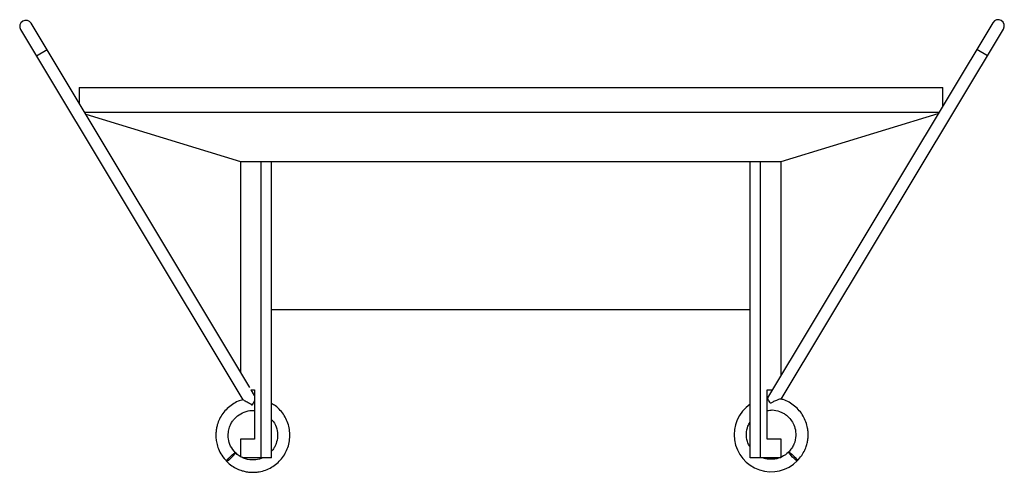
# Paper-space layout '_Derecha' of a CAD drawing. Header units: millimetres. Extents: x -39.8 to 40, y 7.3 to 44.
import ezdxf

# ---------------------------------------------------------------- set-up
doc = ezdxf.new("R2010")
doc.units = ezdxf.units.MM

psp = doc.layouts.new('_Derecha')

# ---------------------------------------------------------------- linework, layer by layer
at = {"color": 7, "linetype": 'Continuous', "lineweight": 25}
for p, q in [((-39.741, 43.214), (-21.724, 13.229)), ((-21.149, 14.213), (-38.884, 43.729)), ((39.065, 43.778), (20.801, 13.381)), ((21.905, 13.278), (39.922, 43.263)), ((-37.596, 41.586), (-38.453, 41.071)), ((37.778, 41.635), (38.635, 41.12)), ((-35, 38.531), (-35, 37.266)), ((-35, 38.531), (35, 38.531)), ((35, 37.013), (35, 38.531)), ((-34.558, 36.531), (34.71, 36.531)), ((-34.459, 36.365), (-21.917, 32.531)), ((21.917, 32.531), (34.645, 36.422)), ((-21.917, 32.531), (-21.917, 15.491)), ((-21.917, 32.531), (21.917, 32.531)), ((-20.237, 8.531), (-20.237, 32.531)), ((-19.391, 8.531), (-19.391, 32.531)), ((19.391, 8.531), (19.391, 32.531)), ((20.237, 8.531), (20.237, 32.531)), ((21.917, 15.238), (21.917, 32.531)), ((-19.391, 20.531), (19.391, 20.531)), ((-21.091, 14.031), (-20.769, 14.031)), ((-20.769, 13.581), (-21.039, 14.031)), ((-20.769, 14.031), (-20.769, 10.031)), ((20.769, 10.031), (20.769, 14.031)), ((20.769, 14.031), (21.191, 14.031)), ((-20.996, 12.8), (-20.955, 12.824)), ((20.808, 13.374), (20.769, 13.369)), ((-21.917, 10.031), (-21.917, 8.629)), ((-20.769, 10.031), (-21.917, 10.031)), ((21.917, 10.031), (20.769, 10.031)), ((21.917, 8.531), (21.917, 10.031)), ((-19.391, 8.531), (-21.766, 8.531)), ((21.879, 8.531), (19.391, 8.531))]:
    psp.add_line(p, q, dxfattribs=at)
at = {"color": 7, "linetype": 'Continuous', "lineweight": 25, "flags": 128}
for points in [[(-23.034, 8.228), (-23.024, 8.272), (-22.962, 8.364), (-22.857, 8.488), (-22.725, 8.627), (-22.586, 8.759), (-22.462, 8.864), (-22.371, 8.926), (-22.327, 8.936), (-22.337, 8.892), (-22.399, 8.8), (-22.504, 8.676), (-22.636, 8.537), (-22.775, 8.405), (-22.899, 8.3), (-22.99, 8.238), (-23.034, 8.228)], [(23.215, 8.277), (23.171, 8.287), (23.08, 8.349), (22.956, 8.454), (22.817, 8.586), (22.685, 8.725), (22.58, 8.849), (22.518, 8.941), (22.508, 8.985), (22.552, 8.975), (22.644, 8.913), (22.768, 8.808), (22.907, 8.676), (23.038, 8.537), (23.144, 8.413), (23.206, 8.321), (23.215, 8.277)]]:
    psp.add_lwpolyline(points, dxfattribs=at)
at = {"color": 7, "linetype": 'Continuous', "lineweight": 25}
for centre, radius, start, end in [((-39.312, 43.472), 0.5, 31, 211), ((39.494, 43.521), 0.5, 329, 149), ((21.093, 10.392), 2.996, 124.63108, 315.1044)]:
    psp.add_arc(centre, radius, start, end, dxfattribs=at)
for points, knots in [([(-21.715, 13.232), (-21.848, 13.193), (-22.149, 13.104), (-22.581, 12.86), (-23, 12.528), (-23.352, 12.123), (-23.622, 11.672), (-23.785, 11.25), (-23.872, 10.877), (-23.916, 10.519), (-23.914, 10.125), (-23.849, 9.68), (-23.703, 9.208), (-23.446, 8.694), (-23.176, 8.389), (-23.034, 8.228)], [0, 0, 0, 0, 0.0660992, 0.1505348, 0.2362104, 0.3220747, 0.4066288, 0.4873447, 0.5383949, 0.5901984, 0.6605176, 0.7265755, 0.8055222, 0.8972513, 1, 1, 1, 1]), ([(-23.034, 8.228), (-22.896, 8.104), (-22.635, 7.87), (-22.204, 7.63), (-21.809, 7.478), (-21.44, 7.389), (-21.09, 7.348), (-20.739, 7.348), (-20.334, 7.395), (-19.878, 7.517), (-19.395, 7.744), (-18.958, 8.053), (-18.582, 8.436), (-18.28, 8.878), (-18.062, 9.366), (-17.932, 9.887), (-17.898, 10.421), (-17.958, 10.953), (-18.111, 11.466), (-18.353, 11.945), (-18.677, 12.37), (-19.025, 12.705), (-19.283, 12.859), (-19.391, 12.923)], [0, 0, 0, 0, 0.054626, 0.103119, 0.144714, 0.179124, 0.214848, 0.24832, 0.282604, 0.334932, 0.386819, 0.439232, 0.492039, 0.544394, 0.596357, 0.649066, 0.701748, 0.753666, 0.80603, 0.85884, 0.911241, 0.963147, 1, 1, 1, 1]), ([(-20.996, 12.8), (-20.997, 12.802), (-20.997, 12.808), (-21.004, 12.819), (-21.039, 12.846), (-21.194, 12.932), (-21.399, 13.043), (-21.598, 13.147), (-21.699, 13.204), (-21.717, 13.223), (-21.724, 13.229)], [0, 0, 0, 0, 0.007868, 0.01573, 0.037145, 0.134806, 0.527848, 0.712001, 0.898029, 1, 1, 1, 1]), ([(-20.769, 13.149), (-20.779, 13.134), (-20.818, 13.078), (-20.877, 12.982), (-20.926, 12.893), (-20.951, 12.85), (-20.954, 12.83), (-20.955, 12.824)], [0, 0, 0, 0, 0.1744, 0.629004, 0.845775, 0.952664, 1, 1, 1, 1]), ([(21.899, 13.286), (21.898, 13.287), (21.895, 13.292), (21.851, 13.284), (21.754, 13.26), (21.559, 13.191), (21.312, 13.094), (21.137, 12.985), (21.049, 12.957), (21.039, 12.957), (21.029, 12.961), (21.009, 12.982), (20.963, 13.063), (20.889, 13.193), (20.824, 13.318), (20.797, 13.381), (20.805, 13.379), (20.808, 13.379)], [0, 0, 0, 0, 0.0151641, 0.0699728, 0.1446907, 0.2551481, 0.4378211, 0.5722029, 0.5795413, 0.5842809, 0.5890589, 0.5961819, 0.6300112, 0.7420784, 0.8546096, 0.9517824, 1, 1, 1, 1]), ([(23.215, 8.277), (23.34, 8.416), (23.574, 8.676), (23.814, 9.108), (23.966, 9.502), (24.055, 9.872), (24.096, 10.221), (24.096, 10.573), (24.049, 10.978), (23.927, 11.433), (23.7, 11.917), (23.391, 12.353), (23.008, 12.731), (22.565, 13.027), (22.188, 13.212), (21.956, 13.265), (21.897, 13.278)], [0, 0, 0, 0, 0.088907, 0.167832, 0.235528, 0.291533, 0.349675, 0.404153, 0.45995, 0.545118, 0.629566, 0.714869, 0.800816, 0.886025, 0.970598, 1, 1, 1, 1]), ([(-22.327, 8.936), (-22.47, 9.109), (-22.739, 9.436), (-22.91, 10.02), (-22.923, 10.547), (-22.823, 10.988), (-22.665, 11.334), (-22.421, 11.69), (-22.037, 12.045), (-21.467, 12.294), (-21.018, 12.389), (-20.79, 12.34), (-20.769, 12.335)], [0, 0, 0, 0, 0.1378132, 0.2604731, 0.3680973, 0.4614034, 0.5383234, 0.6023495, 0.7282663, 0.8556185, 0.9867064, 1, 1, 1, 1]), ([(20.769, 12.351), (20.909, 12.374), (21.244, 12.429), (21.673, 12.328), (22.026, 12.176), (22.291, 12.012), (22.571, 11.769), (22.845, 11.408), (23.056, 10.911), (23.129, 10.29), (23.002, 9.724), (22.773, 9.282), (22.598, 9.085), (22.508, 8.985)], [0, 0, 0, 0, 0.084166, 0.201174, 0.256219, 0.313227, 0.386479, 0.47614, 0.581536, 0.704903, 0.843392, 0.920078, 1, 1, 1, 1]), ([(-19.391, 11.612), (-19.339, 11.559), (-19.138, 11.354), (-18.957, 10.877), (-18.883, 10.264), (-18.981, 9.77), (-19.137, 9.419), (-19.257, 9.21), (-19.356, 9.102), (-19.391, 9.065)], [0, 0, 0, 0, 0.080155, 0.308769, 0.530682, 0.742343, 0.841915, 0.945039, 1, 1, 1, 1]), ([(19.391, 9.374), (19.307, 9.529), (19.122, 9.873), (19.07, 10.477), (19.153, 11.023), (19.328, 11.3), (19.391, 11.398)], [0, 0, 0, 0, 0.245444, 0.542804, 0.836858, 1, 1, 1, 1]), ([(-20.125, 8.531), (-20.208, 8.491), (-20.48, 8.363), (-21.024, 8.321), (-21.587, 8.441), (-22.03, 8.671), (-22.226, 8.846), (-22.327, 8.936)], [0, 0, 0, 0, 0.116108, 0.376689, 0.669209, 0.831187, 1, 1, 1, 1]), ([(22.508, 8.985), (22.335, 8.842), (22.008, 8.573), (21.423, 8.399), (20.9, 8.394), (20.557, 8.453), (20.406, 8.524), (20.391, 8.531)], [0, 0, 0, 0, 0.292261, 0.552386, 0.780625, 0.9785, 1, 1, 1, 1])]:
    psp.add_open_spline(points, degree=3, knots=knots, dxfattribs=at)

doc.saveas('drawing.dxf')
